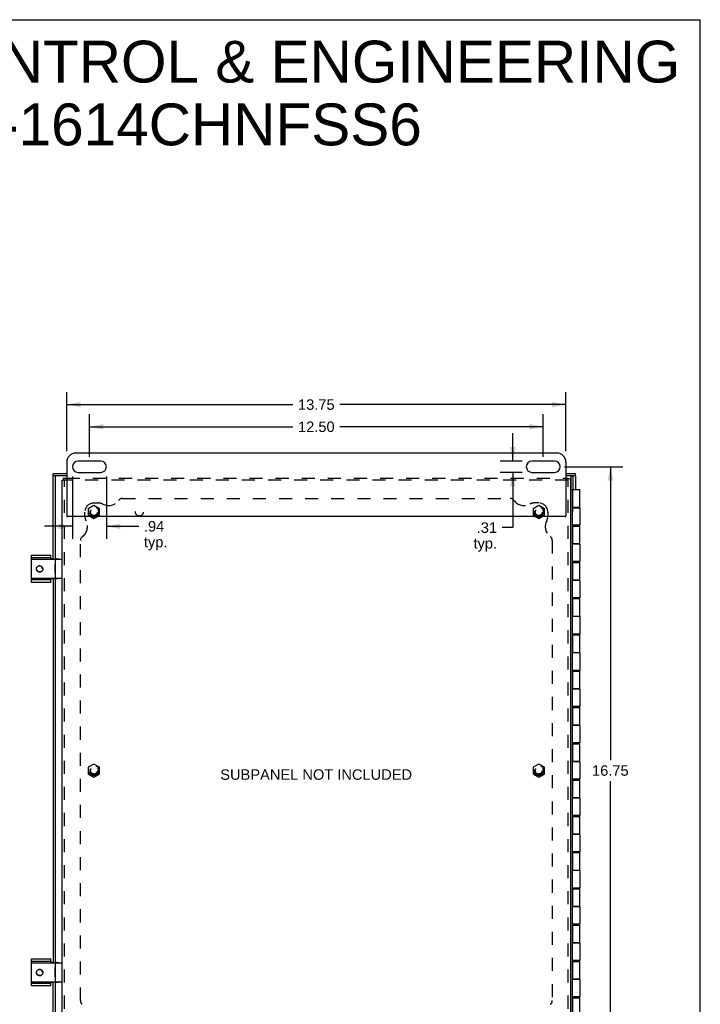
# Model space of a CAD drawing. Header units: inches. Extents: x 0 to 65.4, y 0 to 42.3.
# Tile 7 of 7: x 46.6 to 65.4, y 15.2 to 42.3. Entities that reach past the tile are written whole.
import ezdxf

# ---------------------------------------------------------------- set-up
doc = ezdxf.new("R2010")
doc.units = ezdxf.units.IN
doc.header["$LTSCALE"] = 3.596154
doc.header["$MEASUREMENT"] = 0
doc.linetypes.add('HIDDEN', pattern=[0.2, 0.1, -0.1])
doc.layers.get('0').update_dxf_attribs({"linetype": 'CONTINUOUS'})
for name, color, linetype in [('DEFAULT_2', 8, 'HIDDEN'), ('DIMENSIONS', 7, 'CONTINUOUS'), ('DOOR_ASSEMBLY', 7, 'CONTINUOUS'), ('SUBPANEL', 7, 'CONTINUOUS')]:
    doc.layers.add(name, color=color, linetype=linetype)
doc.styles.get("Standard").update_dxf_attribs({"font": 'arial.ttf'})
doc.dimstyles.new('DIMSTYLE_1', dxfattribs={"dimtxt": 0.288462, "dimasz": 0.384615, "dimexe": 0.09, "dimexo": 0.07, "dimgap": 0.0375, "dimtad": 0, "dimtih": 1, "dimtoh": 1, "dimzin": 4, "dimdsep": 46, "dimtxsty": 'Standard', "dimblk": '_FILLED', "dimblk1": '_FILLED', "dimblk2": '_FILLED', "dimcen": 0.09, "dimazin": 1, "dimtfac": 1, "dimtdec": 3, "dimtofl": 0, "dimtmove": 0, "dimatfit": 3, "dimldrblk": '_FILLED', "dimfxl": 0, "dimtolj": 1, "dimtzin": 4, "dimarcsym": 0})

# ---------------------------------------------------------------- blocks, each defined once
blk = doc.blocks.new('_FILLED')
at = {"color": 0, "linetype": 'ByBlock'}
blk.add_solid([(0, 0), (-1, 0.2), (-1, -0.2)], dxfattribs=at)
blk = doc.blocks.new('*D5')
at = {"layer": 'DIMENSIONS', "color": 2, "linetype": 'Continuous'}
for p, q in [((48.559, 30.256), (48.559, 31.433)), ((61.059, 30.256), (61.059, 31.433)), ((48.559, 31.087), (54.16, 31.087)), ((61.059, 31.087), (55.457, 31.087))]:
    blk.add_line(p, q, dxfattribs=at)
at = {"layer": 'DIMENSIONS', "color": 2, "linetype": 'Continuous', "xscale": 0.3846153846, "yscale": 0.3846153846, "zscale": 0.3846153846, "rotation": 180}
blk.add_blockref('_FILLED', (48.559, 31.087), dxfattribs=at)
at = {"layer": 'DIMENSIONS', "color": 2, "linetype": 'Continuous', "xscale": 0.3846153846, "yscale": 0.3846153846, "zscale": 0.3846153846}
blk.add_blockref('_FILLED', (61.059, 31.087), dxfattribs=at)
at = {"layer": 'DIMENSIONS', "color": 2, "linetype": 'Continuous', "insert": (54.809, 31.232), "char_height": 0.2885, "width": 1.00801, "attachment_point": 2, "line_spacing_factor": 0.9}
blk.add_mtext('12.50', dxfattribs=at)
blk = doc.blocks.new('*D6')
at = {"layer": 'DIMENSIONS', "color": 2, "linetype": 'Continuous'}
for p, q in [((48.09, 29.717), (48.09, 27.998)), ((49.027, 29.717), (49.027, 27.998)), ((48.09, 28.344), (47.321, 28.344)), ((49.027, 28.344), (49.915, 28.344))]:
    blk.add_line(p, q, dxfattribs=at)
at = {"layer": 'DIMENSIONS', "color": 2, "linetype": 'Continuous', "xscale": 0.3846153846, "yscale": 0.3846153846, "zscale": 0.3846153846}
blk.add_blockref('_FILLED', (48.09, 28.344), dxfattribs=at)
at = {"layer": 'DIMENSIONS', "color": 2, "linetype": 'Continuous', "xscale": 0.3846153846, "yscale": 0.3846153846, "zscale": 0.3846153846, "rotation": 180}
blk.add_blockref('_FILLED', (49.027, 28.344), dxfattribs=at)
at = {"layer": 'DIMENSIONS', "color": 2, "linetype": 'Continuous', "insert": (50.059, 28.488), "char_height": 0.2885, "width": 0.64877, "attachment_point": 1, "line_spacing_factor": 0.9}
blk.add_mtext('.94\\Ptyp.', dxfattribs=at)
blk = doc.blocks.new('*D7')
at = {"layer": 'DIMENSIONS', "color": 2, "linetype": 'Continuous'}
for p, q in [((60.219, 30.143), (60.219, 30.912)), ((60.477, 30.143), (59.873, 30.143)), ((60.477, 29.83), (59.873, 29.83)), ((60.219, 29.83), (60.219, 28.307)), ((60.219, 28.307), (59.93, 28.307))]:
    blk.add_line(p, q, dxfattribs=at)
at = {"layer": 'DIMENSIONS', "color": 2, "linetype": 'Continuous', "xscale": 0.3846153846, "yscale": 0.3846153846, "zscale": 0.3846153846}
for p, rotation in [((60.219, 30.143), 270), ((60.219, 29.83), 90)]:
    blk.add_blockref('_FILLED', p, dxfattribs=dict(at, rotation=rotation))
at = {"layer": 'DIMENSIONS', "color": 2, "linetype": 'Continuous', "insert": (59.786, 28.451), "char_height": 0.2885, "width": 0.64877, "attachment_point": 3, "line_spacing_factor": 0.9}
blk.add_mtext('.31\\Ptyp.', dxfattribs=at)
blk = doc.blocks.new('*D8')
at = {"layer": 'DIMENSIONS', "color": 2, "linetype": 'Continuous'}
for p, q in [((47.934, 30.412), (47.934, 32.045)), ((61.684, 30.412), (61.684, 32.045)), ((47.934, 31.698), (54.16, 31.698)), ((61.684, 31.698), (55.457, 31.698))]:
    blk.add_line(p, q, dxfattribs=at)
at = {"layer": 'DIMENSIONS', "color": 2, "linetype": 'Continuous', "xscale": 0.3846153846, "yscale": 0.3846153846, "zscale": 0.3846153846, "rotation": 180}
blk.add_blockref('_FILLED', (47.934, 31.698), dxfattribs=at)
at = {"layer": 'DIMENSIONS', "color": 2, "linetype": 'Continuous', "xscale": 0.3846153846, "yscale": 0.3846153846, "zscale": 0.3846153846}
blk.add_blockref('_FILLED', (61.684, 31.698), dxfattribs=at)
at = {"layer": 'DIMENSIONS', "color": 2, "linetype": 'Continuous', "insert": (54.809, 31.843), "char_height": 0.2885, "width": 1.00801, "attachment_point": 2, "line_spacing_factor": 0.9}
blk.add_mtext('13.75', dxfattribs=at)
blk = doc.blocks.new('*D12')
at = {"layer": 'DIMENSIONS', "color": 2, "linetype": 'Continuous'}
for p, q in [((61.64, 29.986), (63.253, 29.986)), ((62.907, 29.986), (62.907, 21.9)), ((62.907, 13.236), (62.907, 21.323)), ((61.64, 13.236), (63.253, 13.236))]:
    blk.add_line(p, q, dxfattribs=at)
at = {"layer": 'DIMENSIONS', "color": 2, "linetype": 'Continuous', "xscale": 0.3846153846, "yscale": 0.3846153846, "zscale": 0.3846153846}
for p, rotation in [((62.907, 29.986), 90), ((62.907, 13.236), 270)]:
    blk.add_blockref('_FILLED', p, dxfattribs=dict(at, rotation=rotation))
at = {"layer": 'DIMENSIONS', "color": 2, "linetype": 'Continuous', "insert": (62.907, 21.756), "char_height": 0.2885, "width": 1.00801, "attachment_point": 2, "line_spacing_factor": 0.9}
blk.add_mtext('16.75', dxfattribs=at)

msp = doc.modelspace()

# ---------------------------------------------------------------- linework, layer by layer
at = {"color": 7, "linetype": 'Continuous'}
for p, q in [((0, 42.308), (65.385, 42.308)), ((65.385, 0), (65.385, 42.308)), ((47.809, 29.614), (47.831, 29.614)), ((47.831, 29.674), (47.831, 29.614)), ((61.749, 29.674), (61.749, 29.652)), ((61.809, 29.652), (61.749, 29.652)), ((48.588, 28.611), (48.684, 28.556)), ((48.684, 28.556), (48.779, 28.611)), ((60.838, 28.611), (60.934, 28.556)), ((60.934, 28.556), (61.029, 28.611)), ((46.965, 26.799), (46.965, 27.549)), ((47.496, 27.474), (46.965, 27.474)), ((46.975, 27.434), (47.799, 27.434)), ((47.496, 27.434), (47.496, 27.549)), ((47.559, 27.445), (47.496, 27.445)), ((47.619, 27.445), (47.694, 27.445)), ((47.619, 27.424), (47.619, 26.924)), ((47.634, 27.445), (47.634, 27.434)), ((47.614, 27.046), (47.614, 27.302)), ((47.614, 27.302), (47.619, 27.302)), ((46.965, 26.874), (47.496, 26.874)), ((46.975, 26.914), (47.799, 26.914)), ((47.496, 26.799), (47.496, 26.914)), ((47.496, 26.903), (47.559, 26.903)), ((47.614, 27.046), (47.619, 27.046)), ((47.619, 26.903), (47.694, 26.903)), ((47.634, 26.914), (47.634, 26.903)), ((48.684, 21.791), (48.528, 21.701)), ((48.84, 21.701), (48.684, 21.791)), ((60.934, 21.791), (60.778, 21.701)), ((61.09, 21.701), (60.934, 21.791)), ((48.528, 21.701), (48.528, 21.521)), ((48.528, 21.521), (48.684, 21.431)), ((48.684, 21.431), (48.84, 21.521)), ((48.84, 21.521), (48.84, 21.701)), ((60.778, 21.701), (60.778, 21.521)), ((60.778, 21.521), (60.934, 21.431)), ((60.934, 21.431), (61.09, 21.521)), ((61.09, 21.521), (61.09, 21.701)), ((46.965, 15.674), (46.965, 16.424)), ((47.496, 16.349), (46.965, 16.349)), ((46.975, 16.309), (47.799, 16.309)), ((47.496, 16.309), (47.496, 16.424)), ((47.559, 16.32), (47.496, 16.32)), ((47.619, 16.32), (47.694, 16.32)), ((47.619, 16.299), (47.619, 15.799)), ((47.634, 16.32), (47.634, 16.309)), ((47.614, 15.921), (47.614, 16.177)), ((47.614, 16.177), (47.619, 16.177)), ((46.965, 15.749), (47.496, 15.749)), ((46.975, 15.789), (47.799, 15.789)), ((47.496, 15.674), (47.496, 15.789)), ((47.496, 15.778), (47.559, 15.778)), ((47.614, 15.921), (47.619, 15.921)), ((47.619, 15.778), (47.694, 15.778)), ((47.634, 15.789), (47.634, 15.778))]:
    msp.add_line(p, q, dxfattribs=at)
at = {"color": 3, "linetype": 'Continuous'}
for p, q in [((61.434, 30.361), (48.184, 30.361)), ((48.871, 30.143), (48.246, 30.143)), ((61.371, 30.143), (60.746, 30.143)), ((47.934, 30.111), (47.934, 28.631)), ((61.684, 30.111), (61.684, 28.631)), ((47.809, 13.609), (47.809, 29.614)), ((47.831, 29.674), (47.934, 29.674)), ((48.246, 29.83), (48.871, 29.83)), ((60.746, 29.83), (61.371, 29.83)), ((61.684, 29.674), (61.749, 29.674)), ((61.809, 29.652), (61.809, 13.609)), ((61.664, 28.611), (47.954, 28.611)), ((46.965, 27.549), (47.496, 27.549)), ((47.496, 26.799), (46.965, 26.799)), ((46.965, 16.424), (47.496, 16.424)), ((47.496, 15.674), (46.965, 15.674))]:
    msp.add_line(p, q, dxfattribs=at)
at = {"color": 7, "linetype": 'Continuous'}
for points in [[(47.686, 27.434), (47.684, 27.436), (47.679, 27.439), (47.674, 27.442), (47.668, 27.444), (47.662, 27.445), (47.656, 27.445)], [(47.225, 27.087), (47.217, 27.084), (47.208, 27.082), (47.199, 27.08), (47.19, 27.08), (47.181, 27.08), (47.172, 27.081), (47.163, 27.084), (47.155, 27.086), (47.147, 27.09), (47.139, 27.095), (47.132, 27.1), (47.126, 27.105), (47.12, 27.112), (47.114, 27.119), (47.11, 27.126), (47.106, 27.133), (47.103, 27.141), (47.101, 27.15), (47.099, 27.158), (47.099, 27.166), (47.099, 27.174), (47.1, 27.183), (47.102, 27.191), (47.105, 27.199), (47.108, 27.206), (47.112, 27.213), (47.117, 27.219), (47.122, 27.226), (47.128, 27.231), (47.134, 27.236), (47.141, 27.24), (47.148, 27.243)], [(47.099, 27.165), (47.1, 27.16), (47.102, 27.152), (47.105, 27.145), (47.108, 27.138), (47.113, 27.131), (47.117, 27.125), (47.123, 27.119), (47.128, 27.114), (47.135, 27.109), (47.141, 27.105), (47.148, 27.102), (47.155, 27.1), (47.163, 27.098), (47.17, 27.096), (47.178, 27.096)], [(47.152, 27.245), (47.159, 27.248), (47.166, 27.251), (47.174, 27.253), (47.182, 27.254), (47.19, 27.255), (47.198, 27.254), (47.206, 27.253), (47.214, 27.251), (47.221, 27.248), (47.229, 27.245), (47.236, 27.24), (47.242, 27.235), (47.249, 27.23), (47.254, 27.223), (47.259, 27.216), (47.263, 27.209), (47.267, 27.201), (47.27, 27.193), (47.272, 27.185), (47.273, 27.176), (47.274, 27.168), (47.273, 27.159), (47.272, 27.15), (47.27, 27.142), (47.267, 27.133), (47.263, 27.125), (47.258, 27.117), (47.253, 27.11), (47.247, 27.103), (47.24, 27.097), (47.233, 27.092), (47.225, 27.087)], [(47.178, 27.096), (47.185, 27.095), (47.193, 27.095), (47.2, 27.096), (47.208, 27.098), (47.211, 27.099)], [(47.656, 26.903), (47.662, 26.903), (47.668, 26.904), (47.674, 26.906), (47.679, 26.909), (47.684, 26.912), (47.686, 26.914)], [(47.686, 16.309), (47.684, 16.311), (47.679, 16.314), (47.674, 16.317), (47.668, 16.319), (47.662, 16.32), (47.656, 16.32)], [(47.225, 15.962), (47.217, 15.959), (47.208, 15.957), (47.199, 15.955), (47.19, 15.955), (47.181, 15.955), (47.172, 15.956), (47.163, 15.959), (47.155, 15.961), (47.147, 15.965), (47.139, 15.97), (47.132, 15.975), (47.126, 15.98), (47.12, 15.987), (47.114, 15.994), (47.11, 16.001), (47.106, 16.008), (47.103, 16.016), (47.101, 16.025), (47.099, 16.033), (47.099, 16.041), (47.099, 16.049), (47.1, 16.058), (47.102, 16.066), (47.105, 16.074), (47.108, 16.081), (47.112, 16.088), (47.117, 16.094), (47.122, 16.101), (47.128, 16.106), (47.134, 16.111), (47.141, 16.115), (47.148, 16.118)], [(47.099, 16.04), (47.1, 16.035), (47.102, 16.027), (47.105, 16.02), (47.108, 16.013), (47.113, 16.006), (47.117, 16), (47.123, 15.994), (47.128, 15.989), (47.135, 15.984), (47.141, 15.98), (47.148, 15.977), (47.155, 15.975), (47.163, 15.973), (47.17, 15.971), (47.178, 15.971)], [(47.152, 16.12), (47.159, 16.123), (47.166, 16.126), (47.174, 16.128), (47.182, 16.129), (47.19, 16.13), (47.198, 16.129), (47.206, 16.128), (47.214, 16.126), (47.221, 16.123), (47.229, 16.12), (47.236, 16.115), (47.242, 16.11), (47.249, 16.105), (47.254, 16.098), (47.259, 16.091), (47.263, 16.084), (47.267, 16.076), (47.27, 16.068), (47.272, 16.06), (47.273, 16.051), (47.274, 16.043), (47.273, 16.034), (47.272, 16.025), (47.27, 16.017), (47.267, 16.008), (47.263, 16), (47.258, 15.992), (47.253, 15.985), (47.247, 15.978), (47.24, 15.972), (47.233, 15.967), (47.225, 15.962)], [(47.178, 15.971), (47.185, 15.97), (47.193, 15.97), (47.2, 15.971), (47.208, 15.973), (47.211, 15.974)], [(47.656, 15.778), (47.662, 15.778), (47.668, 15.779), (47.674, 15.781), (47.679, 15.784), (47.684, 15.787), (47.686, 15.789)]]:
    msp.add_lwpolyline(points, dxfattribs=at)
at = {"color": 3, "linetype": 'Continuous'}
for points in [[(47.694, 27.445), (47.7, 27.445), (47.705, 27.444), (47.711, 27.442), (47.716, 27.439), (47.722, 27.436), (47.724, 27.434)], [(47.724, 26.914), (47.722, 26.912), (47.716, 26.909), (47.711, 26.906), (47.705, 26.904), (47.7, 26.903), (47.694, 26.903)], [(47.694, 16.32), (47.7, 16.32), (47.705, 16.319), (47.711, 16.317), (47.716, 16.314), (47.722, 16.311), (47.724, 16.309)], [(47.724, 15.789), (47.722, 15.787), (47.716, 15.784), (47.711, 15.781), (47.705, 15.779), (47.7, 15.778), (47.694, 15.778)]]:
    msp.add_lwpolyline(points, dxfattribs=at)
for centre, radius, start, end in [((48.184, 30.111), 0.25, 90, 180), ((48.246, 29.986), 0.156, 90, 270), ((48.871, 29.986), 0.156, 270, 90), ((60.746, 29.986), 0.156, 90, 270), ((61.371, 29.986), 0.156, 270, 90), ((61.434, 30.111), 0.25, 0, 90), ((47.954, 28.631), 0.02, 180, 270), ((61.664, 28.631), 0.02, 270, 360)]:
    msp.add_arc(centre, radius, start, end, dxfattribs=at)
at = {"color": 7, "linetype": 'Continuous'}
for centre, radius, start, end in [((46.975, 27.424), 0.01, 90, 180), ((47.629, 27.424), 0.01, 90, 180), ((47.799, 27.424), 0.01, 0, 90), ((47.184, 27.174), 0.078, 358.8848, 117.1429), ((46.975, 26.924), 0.01, 180, 270), ((47.629, 26.924), 0.01, 180, 270), ((47.799, 26.924), 0.01, 270, 360), ((46.975, 16.299), 0.01, 90, 180), ((47.629, 16.299), 0.01, 90, 180), ((47.799, 16.299), 0.01, 0, 90), ((47.184, 16.049), 0.078, 358.8848, 117.1429), ((46.975, 15.799), 0.01, 180, 270), ((47.629, 15.799), 0.01, 180, 270), ((47.799, 15.799), 0.01, 270, 360)]:
    msp.add_arc(centre, radius, start, end, dxfattribs=at)
at = {"layer": 'DEFAULT_2', "color": 8, "linetype": 'HIDDEN'}
for p, q in [((61.749, 29.614), (47.831, 29.614)), ((47.869, 13.609), (47.869, 29.614)), ((47.934, 29.674), (61.684, 29.674)), ((61.749, 13.609), (61.749, 29.652)), ((48.684, 28.916), (48.528, 28.826)), ((48.528, 28.826), (48.528, 28.646)), ((48.84, 28.826), (48.684, 28.916)), ((48.84, 28.646), (48.84, 28.826)), ((60.934, 28.916), (60.778, 28.826)), ((60.778, 28.826), (60.778, 28.646)), ((61.09, 28.826), (60.934, 28.916)), ((61.09, 28.646), (61.09, 28.826)), ((48.528, 28.646), (48.588, 28.611)), ((48.779, 28.611), (48.84, 28.646)), ((60.778, 28.646), (60.838, 28.611)), ((61.029, 28.611), (61.09, 28.646))]:
    msp.add_line(p, q, dxfattribs=at)
for centre, radius in [((48.684, 28.736), 0.14), ((48.684, 28.736), 0.105), ((48.684, 28.736), 0.095), ((60.934, 28.736), 0.14), ((60.934, 28.736), 0.105), ((60.934, 28.736), 0.095), ((48.684, 21.611), 0.14), ((48.684, 21.611), 0.105), ((60.934, 21.611), 0.14), ((60.934, 21.611), 0.105), ((48.684, 21.611), 0.095), ((60.934, 21.611), 0.095)]:
    msp.add_circle(centre, radius, dxfattribs=at)
at = {"layer": 'DOOR_ASSEMBLY', "color": 7, "linetype": 'Continuous'}
for p, q in [((47.559, 29.739), (47.559, 29.799)), ((47.934, 29.739), (47.559, 29.739)), ((47.619, 29.739), (47.619, 27.434)), ((61.944, 29.739), (61.684, 29.739)), ((61.823, 29.731), (61.883, 29.731)), ((61.884, 29.361), (61.884, 29.739)), ((61.944, 29.739), (61.944, 29.799)), ((61.809, 29.361), (61.883, 29.361)), ((61.869, 13.861), (61.869, 29.361)), ((61.876, 29.356), (61.869, 29.356)), ((61.885, 29.356), (61.885, 29.361)), ((61.885, 29.361), (62.008, 29.361)), ((62.008, 29.356), (62.008, 29.361)), ((61.873, 28.989), (61.869, 28.989)), ((61.873, 28.733), (61.873, 28.989)), ((61.873, 28.869), (61.876, 28.869)), ((61.885, 28.853), (61.885, 28.869)), ((62.008, 28.853), (62.008, 28.869)), ((61.873, 28.733), (61.869, 28.733)), ((61.869, 28.349), (61.876, 28.349)), ((61.885, 28.349), (61.885, 28.373)), ((62.008, 28.349), (62.008, 28.373)), ((61.869, 27.869), (61.876, 27.869)), ((61.885, 27.853), (61.885, 27.869)), ((62.008, 27.853), (62.008, 27.869)), ((61.869, 27.349), (61.876, 27.349)), ((61.885, 27.349), (61.885, 27.373)), ((62.008, 27.349), (62.008, 27.373)), ((47.619, 26.914), (47.619, 16.309)), ((61.869, 26.869), (61.876, 26.869)), ((61.885, 26.853), (61.885, 26.869)), ((62.008, 26.853), (62.008, 26.869)), ((61.869, 26.349), (61.876, 26.349)), ((61.885, 26.349), (61.885, 26.373)), ((62.008, 26.349), (62.008, 26.373)), ((61.869, 25.869), (61.876, 25.869)), ((61.885, 25.853), (61.885, 25.869)), ((62.008, 25.853), (62.008, 25.869)), ((61.869, 25.349), (61.876, 25.349)), ((61.885, 25.349), (61.885, 25.373)), ((62.008, 25.349), (62.008, 25.373)), ((61.869, 24.869), (61.876, 24.869)), ((61.885, 24.853), (61.885, 24.869)), ((62.008, 24.853), (62.008, 24.869)), ((61.869, 24.349), (61.876, 24.349)), ((61.873, 24.156), (61.869, 24.156)), ((61.873, 23.9), (61.873, 24.156)), ((61.885, 24.349), (61.885, 24.373)), ((62.008, 24.349), (62.008, 24.373)), ((61.873, 23.9), (61.869, 23.9)), ((61.869, 23.869), (61.876, 23.869)), ((61.885, 23.853), (61.885, 23.869)), ((62.008, 23.853), (62.008, 23.869)), ((61.869, 23.349), (61.876, 23.349)), ((61.885, 23.349), (61.885, 23.373)), ((62.008, 23.349), (62.008, 23.373)), ((61.869, 22.869), (61.876, 22.869)), ((61.885, 22.853), (61.885, 22.869)), ((62.008, 22.853), (62.008, 22.869)), ((61.869, 22.349), (61.876, 22.349)), ((61.885, 22.349), (61.885, 22.373)), ((62.008, 22.349), (62.008, 22.373)), ((61.869, 21.869), (61.876, 21.869)), ((61.885, 21.853), (61.885, 21.869)), ((62.008, 21.853), (62.008, 21.869)), ((61.869, 21.349), (61.876, 21.349)), ((61.885, 21.349), (61.885, 21.373)), ((62.008, 21.349), (62.008, 21.373)), ((61.869, 20.869), (61.876, 20.869)), ((61.885, 20.853), (61.885, 20.869)), ((62.008, 20.853), (62.008, 20.869)), ((61.885, 20.349), (61.885, 20.373)), ((62.008, 20.349), (62.008, 20.373)), ((61.869, 20.349), (61.876, 20.349)), ((61.869, 19.869), (61.876, 19.869)), ((61.885, 19.853), (61.885, 19.869)), ((62.008, 19.853), (62.008, 19.869)), ((61.869, 19.349), (61.876, 19.349)), ((61.873, 19.323), (61.869, 19.323)), ((61.873, 19.067), (61.873, 19.323)), ((61.885, 19.349), (61.885, 19.373)), ((62.008, 19.349), (62.008, 19.373)), ((61.873, 19.067), (61.869, 19.067)), ((61.869, 18.869), (61.876, 18.869)), ((61.885, 18.853), (61.885, 18.869)), ((62.008, 18.853), (62.008, 18.869)), ((61.869, 18.349), (61.876, 18.349)), ((61.885, 18.349), (61.885, 18.373)), ((62.008, 18.349), (62.008, 18.373)), ((61.869, 17.869), (61.876, 17.869)), ((61.885, 17.853), (61.885, 17.869)), ((62.008, 17.853), (62.008, 17.869)), ((61.885, 17.349), (61.885, 17.373)), ((62.008, 17.349), (62.008, 17.373)), ((61.869, 17.349), (61.876, 17.349)), ((61.869, 16.869), (61.876, 16.869)), ((61.885, 16.853), (61.885, 16.869)), ((62.008, 16.853), (62.008, 16.869)), ((61.869, 16.349), (61.876, 16.349)), ((61.885, 16.349), (61.885, 16.373)), ((62.008, 16.349), (62.008, 16.373)), ((47.619, 15.789), (47.619, 13.484)), ((61.869, 15.869), (61.876, 15.869)), ((61.885, 15.853), (61.885, 15.869)), ((62.008, 15.853), (62.008, 15.869)), ((61.869, 15.349), (61.876, 15.349)), ((61.885, 15.349), (61.885, 15.373)), ((62.008, 15.349), (62.008, 15.373))]:
    msp.add_line(p, q, dxfattribs=at)
at = {"layer": 'DOOR_ASSEMBLY', "color": 3, "linetype": 'Continuous'}
for p, q in [((47.559, 29.799), (47.934, 29.799)), ((47.559, 27.434), (47.559, 29.739)), ((61.684, 29.799), (61.944, 29.799)), ((61.823, 29.731), (61.823, 29.361)), ((61.944, 29.739), (61.944, 29.361)), ((61.876, 28.869), (61.876, 29.356)), ((61.876, 29.356), (62.069, 29.356)), ((62.069, 28.869), (62.069, 29.356)), ((61.873, 28.853), (62.069, 28.853)), ((61.876, 28.869), (62.069, 28.869)), ((62.069, 28.853), (62.069, 28.373)), ((62.069, 28.373), (61.869, 28.373)), ((61.876, 28.349), (62.069, 28.349)), ((61.876, 27.869), (61.876, 28.349)), ((62.069, 27.869), (62.069, 28.349)), ((62.069, 27.853), (61.869, 27.853)), ((61.876, 27.869), (62.069, 27.869)), ((62.069, 27.853), (62.069, 27.373)), ((62.069, 27.373), (61.869, 27.373)), ((61.876, 27.349), (62.069, 27.349)), ((61.876, 26.869), (61.876, 27.349)), ((62.069, 26.869), (62.069, 27.349)), ((47.559, 26.914), (47.559, 16.309)), ((61.876, 26.869), (62.069, 26.869)), ((62.069, 26.853), (61.869, 26.853)), ((62.069, 26.853), (62.069, 26.373)), ((62.069, 26.373), (61.869, 26.373)), ((61.876, 26.349), (62.069, 26.349)), ((61.876, 25.869), (61.876, 26.349)), ((62.069, 25.869), (62.069, 26.349)), ((62.069, 25.853), (61.869, 25.853)), ((61.876, 25.869), (62.069, 25.869)), ((62.069, 25.853), (62.069, 25.373)), ((62.069, 25.373), (61.869, 25.373)), ((61.876, 25.349), (62.069, 25.349)), ((61.876, 24.869), (61.876, 25.349)), ((62.069, 24.869), (62.069, 25.349)), ((62.069, 24.853), (61.869, 24.853)), ((61.876, 24.869), (62.069, 24.869)), ((62.069, 24.853), (62.069, 24.373)), ((62.069, 24.373), (61.869, 24.373)), ((61.876, 24.349), (62.069, 24.349)), ((61.876, 23.869), (61.876, 24.349)), ((62.069, 23.869), (62.069, 24.349)), ((62.069, 23.853), (61.869, 23.853)), ((61.876, 23.869), (62.069, 23.869)), ((62.069, 23.853), (62.069, 23.373)), ((62.069, 23.373), (61.869, 23.373)), ((61.876, 23.349), (62.069, 23.349)), ((61.876, 22.869), (61.876, 23.349)), ((62.069, 22.869), (62.069, 23.349)), ((62.069, 22.853), (61.869, 22.853)), ((61.876, 22.869), (62.069, 22.869)), ((62.069, 22.853), (62.069, 22.373)), ((62.069, 22.373), (61.869, 22.373)), ((61.876, 22.349), (62.069, 22.349)), ((61.876, 21.869), (61.876, 22.349)), ((62.069, 21.869), (62.069, 22.349)), ((62.069, 21.853), (61.869, 21.853)), ((61.876, 21.869), (62.069, 21.869)), ((62.069, 21.853), (62.069, 21.373)), ((62.069, 21.373), (61.869, 21.373)), ((61.876, 21.349), (62.069, 21.349)), ((61.876, 20.869), (61.876, 21.349)), ((62.069, 20.869), (62.069, 21.349)), ((62.069, 20.853), (61.869, 20.853)), ((61.876, 20.869), (62.069, 20.869)), ((62.069, 20.853), (62.069, 20.373)), ((62.069, 20.373), (61.869, 20.373)), ((61.876, 20.349), (62.069, 20.349)), ((61.876, 19.869), (61.876, 20.349)), ((62.069, 19.869), (62.069, 20.349)), ((62.069, 19.853), (61.869, 19.853)), ((61.876, 19.869), (62.069, 19.869)), ((62.069, 19.853), (62.069, 19.373)), ((62.069, 19.373), (61.869, 19.373)), ((61.876, 19.349), (62.069, 19.349)), ((61.876, 18.869), (61.876, 19.349)), ((62.069, 18.869), (62.069, 19.349)), ((62.069, 18.853), (61.869, 18.853)), ((61.876, 18.869), (62.069, 18.869)), ((62.069, 18.853), (62.069, 18.373)), ((62.069, 18.373), (61.869, 18.373)), ((61.876, 18.349), (62.069, 18.349)), ((61.876, 17.869), (61.876, 18.349)), ((62.069, 17.869), (62.069, 18.349)), ((62.069, 17.853), (61.869, 17.853)), ((61.876, 17.869), (62.069, 17.869)), ((62.069, 17.853), (62.069, 17.373)), ((62.069, 17.373), (61.869, 17.373)), ((61.876, 17.349), (62.069, 17.349)), ((61.876, 16.869), (61.876, 17.349)), ((62.069, 16.869), (62.069, 17.349)), ((62.069, 16.853), (61.869, 16.853)), ((61.876, 16.869), (62.069, 16.869)), ((62.069, 16.853), (62.069, 16.373)), ((62.069, 16.373), (61.869, 16.373)), ((61.876, 16.349), (62.069, 16.349)), ((61.876, 15.869), (61.876, 16.349)), ((62.069, 15.869), (62.069, 16.349)), ((47.559, 13.484), (47.559, 15.789)), ((62.069, 15.853), (61.869, 15.853)), ((61.876, 15.869), (62.069, 15.869)), ((62.069, 15.853), (62.069, 15.373)), ((62.069, 15.373), (61.869, 15.373)), ((61.876, 15.349), (62.069, 15.349)), ((61.876, 14.869), (61.876, 15.349)), ((62.069, 14.869), (62.069, 15.349))]:
    msp.add_line(p, q, dxfattribs=at)
at = {"layer": 'SUBPANEL', "color": 8, "linetype": 'HIDDEN'}
for p, q in [((49.466, 29.111), (60.151, 29.111)), ((48.684, 28.986), (48.809, 28.986)), ((60.934, 28.986), (60.809, 28.986)), ((48.434, 28.611), (48.434, 28.736)), ((61.184, 28.736), (61.184, 28.611)), ((48.309, 15.269), (48.309, 27.954)), ((61.309, 27.954), (61.309, 15.269))]:
    msp.add_line(p, q, dxfattribs=at)
for centre, radius in [((48.684, 28.736), 0.125), ((49.934, 28.736), 0.109), ((60.934, 28.736), 0.125), ((48.684, 21.611), 0.125), ((60.934, 21.611), 0.125)]:
    msp.add_circle(centre, radius, dxfattribs=at)
for centre, radius, start, end in [((49.086, 29.261), 0.344, 242.1089, 324.1013), ((49.466, 28.986), 0.125, 90, 144.1013), ((60.151, 28.986), 0.125, 35.8987, 90), ((60.531, 29.261), 0.344, 215.8987, 297.8911), ((48.684, 28.736), 0.25, 90, 180), ((48.809, 28.736), 0.25, 62.1089, 90), ((60.809, 28.736), 0.25, 90, 117.8911), ((60.934, 28.736), 0.25, 0, 90), ((48.684, 28.611), 0.25, 180, 207.8911), ((60.934, 28.611), 0.25, 332.1089, 360), ((48.159, 28.333), 0.344, 305.8987, 27.8911), ((61.459, 28.333), 0.344, 152.1089, 234.1013), ((48.434, 27.954), 0.125, 125.8987, 180), ((61.184, 27.954), 0.125, 0, 54.1013), ((48.434, 15.269), 0.125, 180, 234.1013), ((61.184, 15.269), 0.125, 305.8987, 360)]:
    msp.add_arc(centre, radius, start, end, dxfattribs=at)

# ---------------------------------------------------------------- texts
at = {"layer": 'DIMENSIONS', "color": 2, "linetype": 'Continuous', "attachment_point": 2, "line_spacing_factor": 0.9}
for s, insert, char_height, width in [('SAGINAW CONTROL & ENGINEERING\\PSCE-1614CHNFSS6', (50.235, 41.729), 1.15385, 29.14212), ('SUBPANEL NOT INCLUDED', (54.804, 21.645), 0.28846, 5.27488)]:
    msp.add_mtext(s, dxfattribs=dict(at, insert=insert, char_height=char_height, width=width))

# ---------------------------------------------------------------- dimensions: what is measured, and where the dimension line sits
at = {"layer": 'DIMENSIONS', "color": 2, "linetype": 'Continuous'}
for base, p1, p2, angle, picture, middle in [((47.934, 31.698), (61.684, 30.342), (47.934, 30.342), 180, '*D8', (54.822, 31.697)), ((48.559, 31.087), (61.059, 30.186), (48.559, 30.186), 180, '*D5', (54.821, 31.086)), ((62.907, 13.236), (61.57, 29.986), (61.57, 13.236), 270, '*D12', (62.921, 21.61))]:
    dim = msp.add_linear_dim(base=base, p1=p1, p2=p2, angle=angle, dimstyle='DIMSTYLE_1', dxfattribs=at)
    dim.commit()
    dim.dimension.update_dxf_attribs({"geometry": picture, "text_midpoint": middle, "dimtype": 160})
dim = msp.add_linear_dim(base=(60.219, 29.83), p1=(59.803, 30.143), p2=(59.803, 29.83), angle=270, text='<>\\Ptyp.', dimstyle='DIMSTYLE_1', dxfattribs=at)
dim.commit()
dim.dimension.update_dxf_attribs({"geometry": '*D7', "text_midpoint": (59.461, 28.09), "dimtype": 160})
dim = msp.add_linear_dim(base=(49.027, 28.344), p1=(48.09, 29.787), p2=(49.027, 29.787), text='<>\\Ptyp.', dimstyle='DIMSTYLE_1', dxfattribs=at)
dim.commit()
dim.dimension.update_dxf_attribs({"geometry": '*D6', "text_midpoint": (50.383, 28.128), "dimtype": 160})

doc.saveas('drawing.dxf')
